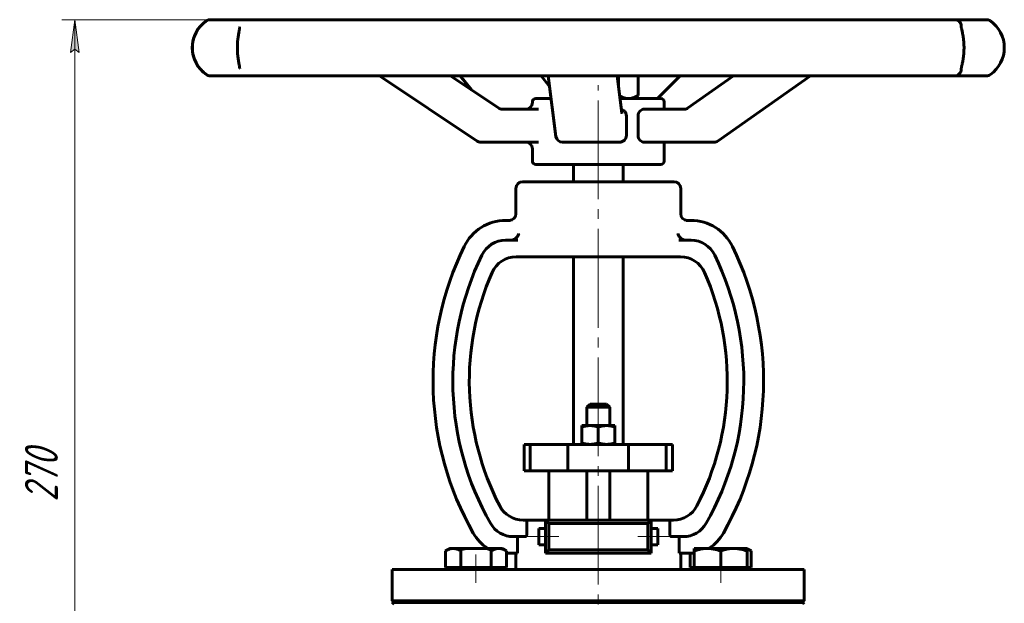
# Model space of a CAD drawing. Header units: millimetres. Extents: x 0 to 594, y 0 to 420.
# Tile 4 of 8: x 106 to 256, y 242 to 331. Entities that reach past the tile are written whole.
import ezdxf

# ---------------------------------------------------------------- set-up
doc = ezdxf.new("R2010")
doc.units = ezdxf.units.MM
for name, pattern in [('K5LT-1', [0]), ('K5LT_AXLED', [19.5, 15, -1.5, 1.5, -1.5]), ('K5LT_BASIC', [0]), ('K5LT_THIN', [0])]:
    doc.linetypes.add(name, pattern=pattern)
doc.layers.add('Системный слой', color=7, linetype='Continuous')
doc.layers.add('Системный слой (1)', color=7, linetype='Continuous', true_color=0x6c6c6c)
doc.styles.add('KDIMTEXTSTYLE', font='txt', dxfattribs={"width": 0.96, "oblique": 15, "height": 5})
doc.styles.add('KTEXTSTYLE', font='txt', dxfattribs={"width": 0.96, "height": 5})
doc.dimstyles.new('KDIMSTYLE (0.50)', dxfattribs={"dimtxt": 5, "dimasz": 1, "dimexe": 2, "dimexo": 0, "dimgap": 1, "dimtad": 1, "dimlfac": 2, "dimtxsty": 'KDIMTEXTSTYLE', "dimsah": 1, "dimcen": 0, "dimdle": 1, "dimadec": 0, "dimazin": 0, "dimtfac": 0.667, "dimtmove": 0, "dimatfit": 3, "dimfxl": 1, "dimtvp": 1, "dimtolj": 1, "dimtzin": 0, "dimarcsym": 0})

# ---------------------------------------------------------------- blocks, each defined once
blk = doc.blocks.new('U0')
at = {"layer": 'Системный слой (1)', "color": 143, "linetype": 'K5LT_BASIC', "lineweight": 60, "true_color": 0x33acca}
for p, q in [((186.94, 319.09), (184.6, 319.09)), ((203.6, 319.09), (197.38, 319.09))]:
    blk.add_line(p, q, dxfattribs=at)
blk = doc.blocks.new('U1')
at = {"layer": 'Системный слой (1)', "color": 143, "linetype": 'K5LT_BASIC', "lineweight": 60, "true_color": 0x33acca}
for p, q in [((135.2, 322.52), (136.02, 322.52)), ((136.02, 322.52), (138.12, 322.52))]:
    blk.add_line(p, q, dxfattribs=at)
blk = doc.blocks.new('U2')
at = {"layer": 'Системный слой (1)', "color": 143, "linetype": 'K5LT_BASIC', "lineweight": 60, "true_color": 0x33acca}
for p, q in [((184.1, 318.46), (184.1, 318.59)), ((184.1, 309.59), (184.1, 311.46))]:
    blk.add_line(p, q, dxfattribs=at)
blk = doc.blocks.new('U3')
at = {"layer": 'Системный слой (1)', "color": 143, "linetype": 'K5LT_BASIC', "lineweight": 60, "true_color": 0x33acca}
for p, q in [((204.1, 317.46), (204.1, 318.59)), ((204.1, 309.59), (204.1, 312.46))]:
    blk.add_line(p, q, dxfattribs=at)
blk = doc.blocks.new('U4')
at = {"layer": 'Системный слой (1)', "color": 143, "linetype": 'K5LT_BASIC', "lineweight": 60, "true_color": 0x33acca}
for p, q in [((216.87, 250.63), (216.66, 250.71)), ((217.08, 250.54), (216.87, 250.63)), ((217.28, 250.43), (217.08, 250.54))]:
    blk.add_line(p, q, dxfattribs=at)
blk = doc.blocks.new('U5')
at = {"layer": 'Системный слой (1)', "color": 143, "linetype": 'K5LT_BASIC', "lineweight": 60, "true_color": 0x33acca}
for p, q in [((203.82, 317.46), (201, 317.46)), ((207.22, 317.46), (203.82, 317.46))]:
    blk.add_line(p, q, dxfattribs=at)
blk = doc.blocks.new('U6')
at = {"layer": 'Системный слой (1)', "color": 143, "linetype": 'K5LT_BASIC', "lineweight": 60, "true_color": 0x33acca}
for p, q in [((203.11, 252.59), (203.11, 253.84)), ((203.11, 251.34), (203.11, 252.59))]:
    blk.add_line(p, q, dxfattribs=at)
blk = doc.blocks.new('U7')
at = {"layer": 'Системный слой (1)', "color": 143, "linetype": 'K5LT_BASIC', "lineweight": 60, "true_color": 0x33acca}
for p, q in [((197.34, 319.47), (197.8, 319.26)), ((197.8, 319.26), (198.24, 319.13)), ((198.24, 319.13), (198.67, 319.09))]:
    blk.add_line(p, q, dxfattribs=at)
blk = doc.blocks.new('U8')
at = {"layer": 'Системный слой (1)', "color": 143, "linetype": 'K5LT_BASIC', "lineweight": 60, "true_color": 0x33acca}
for p, q in [((249.15, 330.04), (249.15, 330.05)), ((249.15, 330.03), (249.15, 330.04)), ((249.15, 330.01), (249.15, 330.03)), ((249.15, 323.55), (249.15, 323.56)), ((249.15, 323.54), (249.15, 323.55)), ((249.15, 323.52), (249.15, 323.54))]:
    blk.add_line(p, q, dxfattribs=at)
blk = doc.blocks.new('U9')
at = {"layer": 'Системный слой (1)', "color": 143, "linetype": 'K5LT_BASIC', "lineweight": 60, "true_color": 0x33acca}
for p, q in [((198.67, 319.09), (199.14, 319.14)), ((199.14, 319.14), (199.62, 319.29)), ((199.62, 319.29), (200.13, 319.54)), ((200.13, 319.54), (200.14, 319.55)), ((200.14, 319.55), (200.15, 319.55)), ((200.15, 319.55), (200.16, 319.56))]:
    blk.add_line(p, q, dxfattribs=at)
blk = doc.blocks.new('U10')
at = {"layer": 'Системный слой (1)', "color": 143, "linetype": 'K5LT_BASIC', "lineweight": 60, "true_color": 0x33acca}
for p, q in [((185.1, 252.59), (185.1, 253.84)), ((185.1, 251.34), (185.1, 252.59))]:
    blk.add_line(p, q, dxfattribs=at)
blk = doc.blocks.new('U11')
at = {"layer": 'Системный слой (1)', "color": 143, "linetype": 'K5LT_BASIC', "lineweight": 60, "true_color": 0x33acca}
for p, q in [((197.6, 317.43), (197.73, 317.38)), ((197.73, 317.38), (197.74, 317.38)), ((197.74, 317.38), (197.75, 317.37)), ((197.75, 317.37), (197.77, 317.36)), ((197.77, 317.36), (197.81, 317.34)), ((197.81, 317.34), (197.89, 317.3)), ((197.89, 317.3), (198.03, 317.19)), ((198.03, 317.19), (198.08, 317.15)), ((198.08, 317.15), (198.08, 317.15)), ((198.08, 317.15), (198.09, 317.13)), ((198.09, 317.13), (198.11, 317.11)), ((198.11, 317.11), (198.15, 317.06)), ((198.15, 317.06), (198.23, 316.95)), ((198.23, 316.95), (198.29, 316.84)), ((198.29, 316.84), (198.29, 316.83)), ((198.29, 316.83), (198.3, 316.81)), ((198.3, 316.81), (198.31, 316.78)), ((198.31, 316.78), (198.33, 316.72)), ((198.33, 316.72), (198.35, 316.6)), ((198.35, 316.6), (198.36, 316.46))]:
    blk.add_line(p, q, dxfattribs=at)
blk = doc.blocks.new('D1')
at = {"layer": 'Системный слой (1)'}
for points in [[(115.37, 326.05), (114.71, 331.05), (114.05, 326.05), (114.71, 326.55)], [(114.71, 196.05), (115.37, 201.05), (114.71, 200.55), (114.05, 201.05)]]:
    blk.add_hatch(color=7, dxfattribs=at).paths.add_polyline_path(points)
at = {"layer": 'Системный слой (1)', "color": 7, "linetype": 'K5LT_THIN', "lineweight": 18, "true_color": 0xffffff}
for p, q in [((146.87, 331.05), (112.71, 331.05)), ((114.05, 326.05), (114.71, 331.05)), ((114.71, 331.05), (115.37, 326.05)), ((114.71, 331.05), (114.71, 196.05)), ((114.71, 326.55), (114.05, 326.05)), ((115.37, 326.05), (114.71, 326.55)), ((114.71, 196.05), (114.05, 201.05)), ((114.05, 201.05), (114.71, 200.55)), ((114.71, 200.55), (115.37, 201.05)), ((115.37, 201.05), (114.71, 196.05)), ((136.6, 196.05), (112.71, 196.05))]:
    blk.add_line(p, q, dxfattribs=at)
blk.add_wipeout([(113.71, 257.88), (106.33, 257.88), (106.33, 268.77), (113.71, 268.77)]).dxf.layer = 'Системный слой (1)'
at = {"layer": 'Системный слой (1)', "color": 7, "insert": (107.12, 257.88), "char_height": 5, "attachment_point": 1, "rotation": 90, "style": 'KTEXTSTYLE'}
blk.add_mtext('\\fArial|b0|c204|p34;\\H5.0;\\W1.000;\\Q15;\\fGOST Type AU|b0|i0|c204|p34;\\Q15;\\W0.960;270', dxfattribs=at)
blk = doc.blocks.new('KDIMARROW_01')
at = {"layer": 'Системный слой'}
blk.add_hatch(color=0, dxfattribs=at).paths.add_polyline_path([(0, 0), (-5, 0.66), (-4.5, 0), (-5, -0.66)])
at = {"layer": 'Системный слой', "color": 0, "linetype": 'K5LT_THIN', "lineweight": 18}
for p, q in [((-4.5, 0), (-5, 0.66)), ((-5, 0.66), (0, 0)), ((0, 0), (-5, -0.66)), ((-5, -0.66), (-4.5, 0))]:
    blk.add_line(p, q, dxfattribs=at)
at = {"layer": 'Системный слой (1)', "color": 0, "linetype": 'K5LT_THIN', "lineweight": 18}
blk.add_line((194.1, 196.05), (193.6, 196.05), dxfattribs=at)

msp = doc.modelspace()

# ---------------------------------------------------------------- linework, layer by layer
at = {"layer": 'Системный слой (1)', "color": 143, "linetype": 'K5LT_BASIC', "lineweight": 60, "true_color": 0x33acca}
for p, q in [((138.1213, 331.0483), (135.2004, 331.0483)), ((140.6898, 331.0483), (138.1213, 331.0483)), ((153.0465, 331.0483), (140.6898, 331.0483)), ((158.347, 331.0483), (153.0465, 331.0483)), ((177.377, 331.0483), (158.347, 331.0483)), ((184.1952, 331.0483), (177.377, 331.0483)), ((205.5389, 331.0483), (184.1952, 331.0483)), ((212.3129, 331.0483), (205.5389, 331.0483)), ((231.0808, 331.0483), (212.3129, 331.0483)), ((236.2587, 331.0483), (231.0808, 331.0483)), ((248.1513, 331.0483), (236.2587, 331.0483)), ((250.5469, 331.0483), (248.1513, 331.0483)), ((253.0035, 331.0483), (250.5469, 331.0483)), ((251.9042, 331.0483), (251.6861, 331.0483)), ((139.6974, 329.9256), (139.6974, 329.9254)), ((139.6975, 323.6481), (139.6975, 323.6474)), ((136.0206, 322.5246), (136.2988, 322.5246)), ((138.1213, 322.5246), (140.6898, 322.5246)), ((140.6898, 322.5246), (153.0465, 322.5246)), ((153.0465, 322.5246), (158.347, 322.5246)), ((158.347, 322.5246), (177.377, 322.5246)), ((175.7023, 312.6306), (160.8896, 322.5246)), ((179.0244, 317.617), (171.6771, 322.5246)), ((174.8599, 320.3987), (173.1654, 322.5246)), ((177.377, 322.5246), (184.1952, 322.5246)), ((184.1952, 322.5246), (205.5389, 322.5246)), ((186.7031, 320.911), (185.4169, 322.5246)), ((187.6743, 313.335), (186.4963, 322.5246)), ((197.663, 316.9126), (196.9435, 322.5246)), ((197.1779, 322.5246), (197.1779, 320.6962)), ((200.1639, 322.5246), (200.1639, 319.5569)), ((203.0713, 319.088), (206.5234, 322.5246)), ((205.5389, 322.5246), (212.3129, 322.5246)), ((207.6486, 317.6027), (214.6274, 322.5246)), ((212.2608, 312.645), (226.2692, 322.5246)), ((212.3129, 322.5246), (231.0808, 322.5246)), ((231.0808, 322.5246), (236.2587, 322.5246)), ((236.2587, 322.5246), (248.1513, 322.5246)), ((248.1513, 322.5246), (250.5469, 322.5246)), ((250.5469, 322.5246), (253.0035, 322.5246)), ((251.6861, 322.5246), (251.9042, 322.5246)), ((199.3519, 319.088), (200.1351, 319.5401)), ((179.5304, 317.4622), (179.5304, 317.4622)), ((185.0411, 317.4622), (179.5304, 317.4622)), ((207.2197, 317.4622), (207.2197, 317.4622)), ((198.3626, 316.4622), (198.3626, 313.4622)), ((200.1505, 313.4622), (200.1505, 316.4622)), ((176.2577, 312.4622), (178.087, 312.4622)), ((178.087, 312.4622), (185.0411, 312.4622)), ((188.6662, 312.4622), (196.6384, 312.4622)), ((196.6384, 312.4622), (197.324, 312.4622)), ((201.0032, 312.4622), (208.5867, 312.4622)), ((204.1019, 312.4622), (208.4897, 312.4622)), ((208.5867, 312.4622), (211.6845, 312.4622)), ((184.6019, 309.088), (203.6019, 309.088)), ((190.3519, 306.4439), (190.3519, 309.088)), ((197.8519, 306.4439), (197.8519, 309.088)), ((205.6019, 306.4439), (182.6019, 306.4439)), ((181.6019, 301.5689), (181.6019, 305.4439)), ((206.6019, 301.5689), (206.6019, 305.4439)), ((180.7509, 300.5689), (180.0416, 300.5689)), ((208.1623, 300.5689), (207.453, 300.5689)), ((181.8877, 297.5689), (180.0416, 297.5689)), ((208.1623, 297.5689), (206.3162, 297.5689)), ((181.6405, 295.0689), (183.0329, 295.0689)), ((183.0329, 295.0689), (185.1752, 295.0689)), ((185.1752, 295.0689), (203.0287, 295.0689)), ((190.3519, 266.588), (190.3519, 295.0689)), ((197.8519, 266.588), (197.8519, 295.0689)), ((203.0287, 295.0689), (205.171, 295.0689)), ((205.171, 295.0689), (206.5633, 295.0689)), ((192.8519, 272.713), (192.3519, 272.213)), ((192.3519, 269.438), (192.3519, 272.213)), ((192.3519, 272.213), (195.8519, 272.213)), ((195.3519, 272.713), (192.8519, 272.713)), ((195.3519, 272.713), (195.8519, 272.213)), ((195.8519, 269.438), (195.8519, 272.213)), ((191.6019, 269.438), (192.8519, 269.438)), ((191.6019, 269.2147), (191.6019, 269.438)), ((191.6019, 269.2147), (191.6019, 266.8113)), ((192.8519, 269.438), (195.3519, 269.438)), ((194.1019, 269.2147), (194.1019, 266.8113)), ((195.3519, 269.438), (196.6019, 269.438)), ((196.6019, 269.438), (196.6019, 269.2147)), ((196.6019, 269.2147), (196.6019, 266.8113)), ((182.8519, 262.588), (182.8519, 266.588)), ((182.8519, 266.588), (183.7436, 266.588)), ((183.7436, 266.588), (189.4982, 266.588)), ((183.7436, 262.588), (183.7436, 266.588)), ((189.4982, 262.588), (189.4982, 266.588)), ((189.4982, 266.588), (198.6743, 266.588)), ((191.6019, 266.588), (191.6019, 266.8113)), ((196.6019, 266.8113), (196.6019, 266.588)), ((198.6743, 266.588), (204.3898, 266.588)), ((198.6743, 262.588), (198.6743, 266.588)), ((204.3898, 262.588), (204.3898, 266.588)), ((204.3898, 266.588), (205.3519, 266.588)), ((205.3519, 262.588), (205.3519, 266.588)), ((182.8519, 262.588), (183.7436, 262.588)), ((183.7436, 262.588), (189.4982, 262.588)), ((186.6019, 255.088), (186.6019, 262.588)), ((189.4982, 262.588), (198.6743, 262.588)), ((192.3519, 255.088), (192.3519, 262.588)), ((195.8519, 255.088), (195.8519, 262.588)), ((198.6743, 262.588), (204.3898, 262.588)), ((201.6019, 255.088), (201.6019, 262.588)), ((204.3898, 262.588), (205.3519, 262.588)), ((183.2766, 255.088), (182.7012, 255.088)), ((183.2766, 255.088), (186.0978, 255.088)), ((183.2766, 255.088), (183.2766, 253.088)), ((186.0978, 255.088), (186.5978, 254.588)), ((186.0978, 255.088), (186.0978, 250.088)), ((202.1061, 255.088), (186.0978, 255.088)), ((186.5978, 254.588), (186.5978, 250.588)), ((201.6061, 254.588), (186.5978, 254.588)), ((202.1061, 255.088), (201.6061, 254.588)), ((201.6061, 250.588), (201.6061, 254.588)), ((202.1061, 255.088), (204.9273, 255.088)), ((202.1061, 250.088), (202.1061, 255.088)), ((205.5027, 255.088), (204.9273, 255.088)), ((204.9273, 253.088), (204.9273, 255.088)), ((181.2142, 252.588), (183.0029, 252.588)), ((181.8545, 252.588), (181.8545, 250.088)), ((186.0978, 253.838), (185.0978, 253.838)), ((203.1061, 253.838), (202.1061, 253.838)), ((205.2009, 252.588), (206.9897, 252.588)), ((206.3494, 250.088), (206.3494, 252.588)), ((186.0978, 251.338), (185.0978, 251.338)), ((203.1061, 251.338), (202.1061, 251.338)), ((170.9216, 250.4307), (171.5404, 250.788)), ((170.9216, 247.888), (170.9216, 250.4307)), ((172.0763, 250.788), (171.5404, 250.788)), ((175.5404, 250.788), (172.0763, 250.788)), ((173.231, 247.888), (173.231, 250.4307)), ((179.0045, 250.788), (175.5404, 250.788)), ((177.8498, 247.888), (177.8498, 250.4307)), ((179.5404, 250.788), (179.0045, 250.788)), ((180.1592, 250.4307), (179.5404, 250.788)), ((180.1592, 247.888), (180.1592, 250.4307)), ((181.8545, 250.088), (180.1592, 250.088)), ((181.6019, 247.588), (181.6019, 250.088)), ((186.0978, 250.088), (186.5978, 250.588)), ((186.0978, 250.088), (202.1061, 250.088)), ((186.5978, 250.588), (201.6061, 250.588)), ((202.1061, 250.088), (201.6061, 250.588)), ((208.6635, 250.088), (206.3494, 250.088)), ((206.6019, 247.588), (206.6019, 250.088)), ((208.0447, 247.888), (208.0447, 250.088)), ((210.6635, 250.788), (208.6635, 250.788)), ((208.6635, 250.4307), (208.6635, 250.788)), ((208.6635, 247.888), (208.6635, 250.4307)), ((214.6635, 250.788), (210.6635, 250.788)), ((212.6635, 247.888), (212.6635, 250.4307)), ((216.6635, 250.788), (214.6635, 250.788)), ((217.2823, 250.4307), (216.6635, 250.788)), ((216.6635, 250.788), (216.6635, 250.4307)), ((216.6635, 247.888), (216.6635, 250.4307)), ((217.2823, 247.888), (217.2823, 250.4307)), ((162.8519, 242.838), (162.8519, 247.588)), ((162.8519, 247.588), (225.3519, 247.588)), ((172.0763, 247.888), (170.9216, 247.888)), ((171.5404, 247.588), (171.5404, 247.888)), ((173.231, 247.888), (172.0763, 247.888)), ((175.5404, 247.888), (173.231, 247.888)), ((177.8498, 247.888), (175.5404, 247.888)), ((179.0045, 247.888), (177.8498, 247.888)), ((180.1592, 247.888), (179.0045, 247.888)), ((179.5404, 247.588), (179.5404, 247.888)), ((208.6635, 247.888), (208.0447, 247.888)), ((210.6635, 247.888), (208.6635, 247.888)), ((208.6635, 247.588), (208.6635, 247.888)), ((212.6635, 247.888), (210.6635, 247.888)), ((214.6635, 247.888), (212.6635, 247.888)), ((216.6635, 247.888), (214.6635, 247.888)), ((217.2823, 247.888), (216.6635, 247.888)), ((216.6635, 247.588), (216.6635, 247.888)), ((225.3519, 242.838), (225.3519, 247.588)), ((162.8519, 242.838), (225.3519, 242.838)), ((163.1019, 242.588), (162.8519, 242.838)), ((162.8519, 242.338), (163.1019, 242.588)), ((163.1019, 242.588), (225.1019, 242.588)), ((225.1019, 242.588), (225.3519, 242.838)), ((225.3519, 242.338), (225.1019, 242.588))]:
    msp.add_line(p, q, dxfattribs=at)
at = {"layer": 'Системный слой (1)', "color": 30, "linetype": 'K5LT_AXLED', "lineweight": 18, "true_color": 0xff8000}
for p, q in [((194.1019, 186.7983), (194.1019, 321.088)), ((188.0978, 252.588), (183.0978, 252.588)), ((205.1061, 252.588), (200.1061, 252.588)), ((175.5404, 245.588), (175.5404, 249.888)), ((212.6635, 245.588), (212.6635, 249.888))]:
    msp.add_line(p, q, dxfattribs=at)
at = {"layer": 'Системный слой (1)', "color": 143, "linetype": 'K5LT_BASIC', "lineweight": 60, "true_color": 0x33acca}
for centre, radius, start, end in [((137.5156, 326.7865), 5, 125.366935, 234.633065), ((135.2004, 330.0483), 1, 90, 125.366936), ((253.0035, 330.0483), 1, 54.633065, 90), ((250.6882, 326.7865), 5, 305.366935, 54.633065), ((135.2004, 323.5246), 1, 234.633065, 270), ((253.0035, 323.5246), 1, 270, 305.366935), ((183.1019, 318.4622), 1, 270, 0), ((184.6019, 318.588), 0.5, 90, 180), ((203.6019, 318.588), 0.5, 0, 90), ((176.2577, 313.4622), 1, 236.265162, 270), ((183.1019, 311.4622), 1, 0, 90), ((188.6662, 313.4622), 1, 187.296183, 270), ((211.6845, 313.4622), 1, 270, 305.195258), ((184.6019, 309.588), 0.5, 180, 270), ((203.6019, 309.588), 0.5, 270, 0), ((182.6019, 305.4439), 1, 90, 180), ((205.6019, 305.4439), 1, 0, 90), ((180.0416, 293.5689), 7, 90, 154.031247), ((180.6019, 301.5689), 1, 270, 0), ((207.6019, 301.5689), 1, 180, 270), ((208.1623, 293.5689), 7, 25.968753, 90), ((180.0416, 293.5689), 4, 90, 154.031247), ((208.1623, 293.5689), 4, 25.968753, 90), ((215.7206, 276.1912), 46.686, 154.031247, 209.601006), ((172.4833, 276.1912), 46.686, 330.398994, 25.968753), ((215.7206, 276.1912), 43.686, 154.031247, 209.601006), ((181.6405, 291.0689), 4, 90, 156.416206), ((206.5633, 291.0689), 4, 23.583794, 90), ((172.4833, 276.1912), 43.686, 330.398994, 25.968753), ((215.7206, 276.1912), 41.186, 156.416206, 207.38298), ((172.4833, 276.1912), 41.186, 332.61702, 23.583794), ((182.7012, 259.088), 4, 207.38298, 270), ((205.5027, 259.088), 4, 270, 332.61702), ((181.2142, 256.588), 4, 209.601006, 270), ((206.9897, 256.588), 4, 270, 330.398994), ((181.2142, 256.588), 7, 209.601006, 235.952268), ((206.9897, 256.588), 7, 304.047732, 330.398994)]:
    msp.add_arc(centre, radius, start, end, dxfattribs=at)
for centre, major_axis, ratio, start_param, end_param in [((248.1513, 330.0483), (0, 1), 0.99993159, 4.71238898, 6.28318531), ((248.1513, 323.5246), (0, 1), 0.99993159, 3.14159265, 4.71238898), ((138.1213, 323.5246), (0, -1), 0.95041047, 6.27858651, 6.28318531), ((138.1213, 323.5246), (0, -1), 0.75621572, 6.28095752, 6.28318531), ((252.8397, 323.5246), (0, -1), 0.99722003, 0, 0.00500979), ((176.2577, 313.4622), (-0.5554, -0.8316), 0.19169932, 0, 0.00003291), ((188.6662, 313.4622), (0.9919, 0.1272), 0.83543147, 3.1414457, 3.14159265), ((211.6845, 313.4622), (-0.5763, 0.8172), 0.32462572, 3.14159265, 3.14159636)]:
    msp.add_ellipse(centre, major_axis=major_axis, ratio=ratio, start_param=start_param, end_param=end_param, dxfattribs=at)
for points, knots in [([(134.6906, 322.7092), (134.5962, 322.7706), (134.4971, 322.8398), (134.3012, 322.9904), (134.2048, 323.0703), (134.0977, 323.1675), (134.0887, 323.1757), (134.0254, 323.234), (133.9707, 323.2869), (133.838, 323.4214), (133.7598, 323.5062), (133.608, 323.6838), (133.5345, 323.7762), (133.3944, 323.9672), (133.3276, 324.0652), (133.2591, 324.175), (133.2552, 324.1813), (133.2079, 324.2579), (133.1656, 324.3305), (133.074, 324.498), (133.0255, 324.5941), (132.9336, 324.7921), (132.8903, 324.894), (132.8104, 325.1008), (132.7738, 325.2055), (132.7349, 325.3299), (132.7297, 325.3471), (132.6875, 325.4875), (132.6547, 325.6138), (132.614, 325.8026), (132.6022, 325.8632), (132.5688, 326.0535), (132.5513, 326.1849), (132.5289, 326.4265), (132.5223, 326.5364), (132.5154, 326.7825), (132.517, 326.919), (132.5307, 327.1863), (132.5425, 327.3171), (132.5683, 327.5147), (132.5786, 327.5825), (132.5974, 327.6896), (132.6048, 327.7293), (132.6502, 327.9543), (132.6981, 328.1348), (132.8107, 328.4823), (132.8754, 328.6494), (132.9964, 328.9205), (133.0498, 329.029), (133.1117, 329.1442), (133.1179, 329.1556), (133.1825, 329.2735), (133.2434, 329.3751), (133.373, 329.5749), (133.4419, 329.6725), (133.5759, 329.8487), (133.6408, 329.9283), (133.7758, 330.0841), (133.846, 330.1597), (134.0078, 330.3239), (134.099, 330.4089), (134.2865, 330.5711), (134.3825, 330.6469), (134.5492, 330.7693), (134.6211, 330.8186), (134.6906, 330.8638)], [-7.74027215, -7.74027215, -7.74027215, -7.74027215, -7.62893447, -7.62893447, -7.52692573, -7.52692573, -7.51759679, -7.51759679, -7.46129497, -7.46129497, -7.38185696, -7.38185696, -7.30615249, -7.30615249, -7.23477687, -7.23477687, -7.23044802, -7.23044802, -7.18235758, -7.18235758, -7.12319085, -7.12319085, -7.06456974, -7.06456974, -7.00756416, -7.00756416, -6.99845825, -6.99845825, -6.93346775, -6.93346775, -6.90316305, -6.90316305, -6.83900072, -6.83900072, -6.78612933, -6.78612933, -6.72073223, -6.72073223, -6.65745733, -6.65745733, -6.62408527, -6.62408527, -6.60429758, -6.60429758, -6.51128461, -6.51128461, -6.41827165, -6.41827165, -6.35240616, -6.35240616, -6.34517563, -6.34517563, -6.27689291, -6.27689291, -6.20404963, -6.20404963, -6.13747733, -6.13747733, -6.06608898, -6.06608898, -5.97190301, -5.97190301, -5.86899395, -5.86899395, -5.78712274, -5.78712274, -5.78712274, -5.78712274]), ([(139.6975, 323.6481), (139.6974, 323.6586), (139.697, 323.6731), (139.6938, 323.7161), (139.6909, 323.7448), (139.6816, 323.8193), (139.6746, 323.8673), (139.6558, 323.9827), (139.6437, 324.0515), (139.6161, 324.2044), (139.6007, 324.2883), (139.5665, 324.4793), (139.5472, 324.5892), (139.5093, 324.8188), (139.4907, 324.9378), (139.4646, 325.1201), (139.4565, 325.1796), (139.4328, 325.3611), (139.4181, 325.4864), (139.3912, 325.7518), (139.3793, 325.8917), (139.3614, 326.1696), (139.3551, 326.3076), (139.347, 326.5909), (139.3455, 326.736), (139.3476, 327.0275), (139.3513, 327.1744), (139.3638, 327.4582), (139.3725, 327.5951), (139.3894, 327.8018), (139.3959, 327.8736), (139.4167, 328.0802), (139.4322, 328.2119), (139.4637, 328.4518), (139.4795, 328.5609), (139.5144, 328.7878), (139.5335, 328.9034), (139.5524, 329.0128), (139.5527, 329.0141), (139.5675, 329.0997), (139.5818, 329.1798), (139.5987, 329.2732), (139.602, 329.2917), (139.6086, 329.328), (139.6118, 329.3458), (139.6213, 329.3983), (139.6274, 329.4319), (139.642, 329.5135), (139.6502, 329.5597), (139.6589, 329.6109), (139.6603, 329.6196), (139.6642, 329.6431), (139.6666, 329.6577), (139.6694, 329.6752), (139.67, 329.6787), (139.671, 329.6855), (139.6716, 329.689), (139.6764, 329.72), (139.6801, 329.7457), (139.6849, 329.7809), (139.6863, 329.792), (139.6889, 329.8132), (139.69, 329.8232), (139.693, 329.8512), (139.6945, 329.8676), (139.697, 329.9023), (139.6974, 329.9165), (139.6974, 329.9254)], [0, 0, 0, 0, 1.116876, 1.116876, 2.23375199, 2.23375199, 3.56526251, 3.56526251, 4.99894467, 4.99894467, 6.43262684, 6.43262684, 8.04944653, 8.04944653, 9.59839176, 9.59839176, 10.32698224, 10.32698224, 11.78416319, 11.78416319, 13.32819596, 13.32819596, 14.79451391, 14.79451391, 16.32354176, 16.32354176, 17.86824537, 17.86824537, 19.34778878, 19.34778878, 20.14751862, 20.14751862, 21.67961999, 21.67961999, 23.03930566, 23.03930566, 24.61993563, 24.61993563, 24.63833122, 24.63833122, 25.87401314, 25.87401314, 26.18293362, 26.18293362, 26.4918541, 26.4918541, 27.10969506, 27.10969506, 28.05573258, 28.05573258, 28.25134788, 28.25134788, 28.60014718, 28.60014718, 28.687347, 28.687347, 28.77454682, 28.77454682, 29.4914351, 29.4914351, 29.85019468, 29.85019468, 30.20681747, 30.20681747, 30.92219983, 30.92219983, 32, 32, 32, 32]), ([(249.1506, 330.0135), (249.1506, 330.011), (249.1508, 330.0052), (249.1524, 329.9872), (249.1528, 329.9827), (249.1554, 329.9593), (249.1593, 329.9303), (249.1711, 329.8588), (249.179, 329.8163), (249.1983, 329.7196), (249.2099, 329.6648), (249.2384, 329.5328), (249.2557, 329.4542), (249.2921, 329.2852), (249.3116, 329.1933), (249.3533, 328.9875), (249.3755, 328.8722), (249.4188, 328.6292), (249.4397, 328.5023), (249.4786, 328.2391), (249.4965, 328.1025), (249.5276, 327.8241), (249.5408, 327.6827), (249.5606, 327.4018), (249.5675, 327.2623), (249.5763, 326.9762), (249.5779, 326.8295), (249.5753, 326.535), (249.5711, 326.3866), (249.5569, 326.1005), (249.5472, 325.9625), (249.5226, 325.6922), (249.5079, 325.5597), (249.474, 325.2951), (249.4546, 325.1631), (249.4265, 324.9899), (249.4189, 324.9443), (249.3896, 324.7747), (249.3673, 324.6562), (249.3411, 324.5244), (249.337, 324.504), (249.3188, 324.414), (249.3048, 324.347), (249.2879, 324.2678), (249.2846, 324.2521), (249.2779, 324.2212), (249.2746, 324.2059), (249.2648, 324.1608), (249.2585, 324.1316), (249.2399, 324.0466), (249.2284, 323.9936), (249.213, 323.9223), (249.2084, 323.9008), (249.2029, 323.8744), (249.2017, 323.8686), (249.199, 323.856), (249.1976, 323.8492), (249.1959, 323.8408), (249.1956, 323.8392), (249.1949, 323.8359), (249.1946, 323.8342), (249.194, 323.8316), (249.1938, 323.8306), (249.1933, 323.8279), (249.1929, 323.8261), (249.1918, 323.8209), (249.1912, 323.8175), (249.1891, 323.8074), (249.1878, 323.8008), (249.1841, 323.7819), (249.1818, 323.77), (249.1756, 323.7379), (249.1721, 323.7186), (249.1681, 323.6955), (249.1672, 323.6903), (249.1629, 323.6648), (249.1601, 323.6463), (249.1542, 323.6042), (249.1521, 323.5842), (249.151, 323.569), (249.1508, 323.5652), (249.1506, 323.5604), (249.1506, 323.5604), (249.1506, 323.5595)], [0, 0, 0, 0, 1.11841748, 1.11841748, 1.37784036, 1.37784036, 2.54920296, 2.54920296, 3.72056556, 3.72056556, 4.89192816, 4.89192816, 6.24269052, 6.24269052, 7.59345287, 7.59345287, 9.08874847, 9.08874847, 10.57299167, 10.57299167, 12.0528224, 12.0528224, 13.50808033, 13.50808033, 14.8900474, 14.8900474, 16.33304106, 16.33304106, 17.78839933, 17.78839933, 19.18162048, 19.18162048, 20.570316, 20.570316, 22.04720533, 22.04720533, 22.58577532, 22.58577532, 24.08364589, 24.08364589, 24.36161353, 24.36161353, 25.32760227, 25.32760227, 25.56909945, 25.56909945, 25.81059663, 25.81059663, 26.293591, 26.293591, 27.25957974, 27.25957974, 27.70115005, 27.70115005, 27.82625859, 27.82625859, 27.97850475, 27.97850475, 28.01656629, 28.01656629, 28.05462782, 28.05462782, 28.07693834, 28.07693834, 28.11893437, 28.11893437, 28.19898911, 28.19898911, 28.35909859, 28.35909859, 28.66356935, 28.66356935, 29.20953504, 29.20953504, 29.37180882, 29.37180882, 30.03950023, 30.03950023, 31.12519476, 31.12519476, 31.5505576, 31.5505576, 32, 32, 32, 32]), ([(179.0244, 317.617), (179.0253, 317.6165), (179.0261, 317.616), (179.0282, 317.6145), (179.0296, 317.6136), (179.0334, 317.6111), (179.0359, 317.6095), (179.043, 317.6049), (179.0477, 317.602), (179.0615, 317.5934), (179.0707, 317.588), (179.0975, 317.5727), (179.1152, 317.5633), (179.1653, 317.5388), (179.1982, 317.5251), (179.265, 317.5016), (179.2989, 317.4919), (179.3672, 317.4765), (179.4017, 317.4708), (179.4675, 317.4638), (179.499, 317.4638), (179.5304, 317.4622), (179.5304, 317.4622), (179.5304, 317.4622)], [0, 0, 0, 0, 0.0748761, 0.0748761, 0.1996696, 0.1996696, 0.4242979, 0.4242979, 0.8485958, 0.8485958, 1.6722329, 1.6722329, 3.2196546, 3.2196546, 5.99474313, 5.99474313, 8.75732609, 8.75732609, 11.51102966, 11.51102966, 13.99955819, 13.99955819, 14, 14, 14, 14]), ([(197.6793, 316.8079), (197.6788, 316.8104), (197.6782, 316.8131), (197.6767, 316.8213), (197.6757, 316.8268), (197.6735, 316.8395), (197.6723, 316.8467), (197.6698, 316.8629), (197.6685, 316.8718), (197.6658, 316.8912), (197.6644, 316.9016), (197.663, 316.9126)], [0, 0, 0, 0, 0.8, 0.8, 1.6, 1.6, 2.4, 2.4, 3.2, 3.2, 4, 4, 4, 4]), ([(200.1505, 316.4622), (200.1505, 316.5877), (200.1737, 316.72), (200.2629, 316.9604), (200.3286, 317.0686), (200.4806, 317.2488), (200.5799, 317.3293), (200.7905, 317.436), (200.9015, 317.4622), (201.0032, 317.4622)], [-0.631412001, -0.631412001, -0.631412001, -0.631412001, -0.556098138, -0.556098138, -0.480784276, -0.480784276, -0.396494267, -0.396494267, -0.312204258, -0.312204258, -0.312204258, -0.312204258]), ([(207.6486, 317.6027), (207.6479, 317.6022), (207.6472, 317.6017), (207.6453, 317.6004), (207.6441, 317.5996), (207.6409, 317.5973), (207.6388, 317.5959), (207.6327, 317.5917), (207.6286, 317.589), (207.6168, 317.5813), (207.609, 317.5764), (207.5863, 317.5626), (207.5714, 317.5542), (207.5304, 317.5328), (207.5041, 317.521), (207.4513, 317.5006), (207.4248, 317.4921), (207.3719, 317.4783), (207.3455, 317.473), (207.2926, 317.4655), (207.2661, 317.4632), (207.233, 317.4623), (207.2264, 317.4623), (207.2197, 317.4622), (207.2197, 317.4622), (207.2197, 317.4622)], [0, 0, 0, 0, 0.07225724, 0.07225724, 0.19268598, 0.19268598, 0.4094577, 0.4094577, 0.8189154, 0.8189154, 1.61374505, 1.61374505, 3.1070438, 3.1070438, 5.69649519, 5.69649519, 8.26503785, 8.26503785, 10.81793874, 10.81793874, 13.36080276, 13.36080276, 13.99950471, 13.99950471, 14, 14, 14, 14]), ([(198.3626, 313.4622), (198.3626, 313.3367), (198.3364, 313.2044), (198.2339, 312.964), (198.1579, 312.8558), (197.9783, 312.6756), (197.859, 312.5951), (197.5983, 312.4884), (197.457, 312.4622), (197.324, 312.4622)], [0, 0, 0, 0, 0.075313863, 0.075313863, 0.150627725, 0.150627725, 0.234917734, 0.234917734, 0.319207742, 0.319207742, 0.319207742, 0.319207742]), ([(201.0032, 312.4622), (200.9015, 312.4622), (200.7905, 312.4884), (200.5799, 312.5951), (200.4806, 312.6756), (200.3286, 312.8558), (200.2629, 312.964), (200.1737, 313.2044), (200.1505, 313.3367), (200.1505, 313.4622)], [0.312204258, 0.312204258, 0.312204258, 0.312204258, 0.396494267, 0.396494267, 0.480784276, 0.480784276, 0.556098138, 0.556098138, 0.631412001, 0.631412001, 0.631412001, 0.631412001]), ([(181.0635, 297.5943), (181.1482, 297.6134), (181.2295, 297.6425), (181.3986, 297.7234), (181.4829, 297.7781), (181.6632, 297.9234), (181.7512, 298.0204), (181.9217, 298.2625), (181.9906, 298.4154), (182.0288, 298.5669), (182.0291, 298.5679), (182.0293, 298.5689)], [0, 0, 0, 0, 0.05207565, 0.05207565, 0.115131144, 0.115131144, 0.203571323, 0.203571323, 0.327767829, 0.327767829, 0.328600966, 0.328600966, 0.328600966, 0.328600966]), ([(206.1745, 298.5689), (206.1748, 298.5679), (206.175, 298.5669), (206.2132, 298.4154), (206.2822, 298.2625), (206.4527, 298.0204), (206.5407, 297.9234), (206.721, 297.7781), (206.8053, 297.7234), (206.9743, 297.6425), (207.0557, 297.6134), (207.1403, 297.5943)], [-0.000840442, -0.000840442, -0.000840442, -0.000840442, 0, 0, 0.125285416, 0.125285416, 0.214501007, 0.214501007, 0.278109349, 0.278109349, 0.330641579, 0.330641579, 0.330641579, 0.330641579]), ([(183.2766, 253.088), (183.2766, 253.0582), (183.2738, 253.0027), (183.2629, 252.9311), (183.2494, 252.8733), (183.2313, 252.8149), (183.2105, 252.7659), (183.1889, 252.7258), (183.1702, 252.6963), (183.148, 252.6673), (183.1184, 252.6361), (183.0827, 252.6093), (183.0418, 252.5917), (183.0159, 252.588), (183.0029, 252.588)], [0, 0, 0, 0, 1.66653814, 3.01023249, 3.95623934, 5.0312675, 6.6296445, 7.42855166, 8.32661023, 9.29088556, 10.31811639, 11.95589915, 13.43898818, 15, 15, 15, 15]), ([(205.2009, 252.588), (205.19, 252.588), (205.1699, 252.5904), (205.1442, 252.5993), (205.1166, 252.6132), (205.0882, 252.6337), (205.0599, 252.6627), (205.0418, 252.6856), (205.0287, 252.7043), (205.0146, 252.7265), (205.0015, 252.7506), (204.9858, 252.7839), (204.9742, 252.8125), (204.9585, 252.8592), (204.9464, 252.9049), (204.9351, 252.9671), (204.9287, 253.0258), (204.9273, 253.0682), (204.9273, 253.088)], [0, 0, 0, 0, 1.66833775, 3.00078063, 3.75232688, 5.68414488, 7.16998643, 8.12947488, 8.64038579, 9.41326198, 10.65878796, 11.15652291, 12.61652016, 13.16936488, 14.94477885, 16.05221261, 17.60169592, 19, 19, 19, 19]), ([(172.0763, 250.788), (172.0055, 250.788), (171.8687, 250.7796), (171.6605, 250.7425), (171.4746, 250.6885), (171.225, 250.5935), (171.0487, 250.5041), (170.9216, 250.4307)], [0, 0, 0, 0, 1.44740223, 2.79972062, 4.28007379, 5.29108611, 8, 8, 8, 8]), ([(173.231, 250.4307), (173.1487, 250.4783), (172.974, 250.5711), (172.7366, 250.6699), (172.5188, 250.7353), (172.3341, 250.7721), (172.1858, 250.7862), (172.1008, 250.788), (172.0763, 250.788)], [0, 0, 0, 0, 1.97363156, 4.15995945, 5.5817399, 7.04511177, 8.43464385, 9, 9, 9, 9]), ([(179.0045, 250.788), (178.9337, 250.788), (178.7969, 250.7796), (178.5887, 250.7425), (178.4028, 250.6885), (178.1532, 250.5935), (177.9769, 250.5041), (177.8498, 250.4307)], [0, 0, 0, 0, 1.44740223, 2.79972062, 4.28007379, 5.29108611, 8, 8, 8, 8]), ([(180.1592, 250.4307), (180.0769, 250.4783), (179.9022, 250.5711), (179.6649, 250.6699), (179.447, 250.7353), (179.2623, 250.7721), (179.114, 250.7862), (179.029, 250.788), (179.0045, 250.788)], [0, 0, 0, 0, 1.97363156, 4.15995945, 5.5817399, 7.04511177, 8.43464385, 9, 9, 9, 9]), ([(210.6635, 250.788), (210.5409, 250.788), (210.3039, 250.7796), (209.9433, 250.7425), (209.6213, 250.6885), (209.2173, 250.5997), (208.9116, 250.5123), (208.6911, 250.4399), (208.6635, 250.4307)], [0, 0, 0, 0, 1.62832751, 3.14968569, 4.81508301, 5.95247187, 8.61753361, 9, 9, 9, 9]), ([(212.6635, 250.4307), (212.5209, 250.4783), (212.2956, 250.5474), (211.9902, 250.6259), (211.7236, 250.6844), (211.43, 250.7353), (211.11, 250.7721), (210.8531, 250.7862), (210.706, 250.788), (210.6635, 250.788)], [0, 0, 0, 0, 2.19292395, 3.44223855, 4.62217717, 6.20193322, 7.82790196, 9.3718265, 10, 10, 10, 10]), ([(214.6635, 250.788), (214.5409, 250.788), (214.3039, 250.7796), (213.9433, 250.7425), (213.6213, 250.6885), (213.2173, 250.5997), (212.9116, 250.5123), (212.6911, 250.4399), (212.6635, 250.4307)], [0, 0, 0, 0, 1.62832751, 3.14968569, 4.81508301, 5.95247187, 8.61753361, 9, 9, 9, 9]), ([(216.6635, 250.4307), (216.5209, 250.4783), (216.2956, 250.5474), (215.9902, 250.6259), (215.7236, 250.6844), (215.43, 250.7353), (215.11, 250.7721), (214.8531, 250.7862), (214.706, 250.788), (214.6635, 250.788)], [0, 0, 0, 0, 2.19292395, 3.44223855, 4.62217717, 6.20193322, 7.82790196, 9.3718265, 10, 10, 10, 10])]:
    msp.add_open_spline(points, degree=3, knots=knots, dxfattribs=at)
for points in [[(180.8354, 297.5689), (180.9075, 297.5689), (180.987, 297.5771), (181.0635, 297.5943)], [(207.1403, 297.5943), (207.2168, 297.5771), (207.2964, 297.5689), (207.3684, 297.5689)]]:
    msp.add_open_spline(points, degree=3, dxfattribs=at)
for points in [[(192.8519, 269.438), (192.2718, 269.438), (191.6019, 269.2147)], [(194.1019, 269.2147), (193.4321, 269.438), (192.8519, 269.438)], [(195.3519, 269.438), (194.7718, 269.438), (194.1019, 269.2147)], [(196.6019, 269.2147), (195.9321, 269.438), (195.3519, 269.438)], [(191.6019, 266.8113), (192.2718, 266.588), (192.8519, 266.588)], [(192.8519, 266.588), (193.4321, 266.588), (194.1019, 266.8113)], [(194.1019, 266.8113), (194.7718, 266.588), (195.3519, 266.588)], [(195.3519, 266.588), (195.9321, 266.588), (196.6019, 266.8113)]]:
    msp.add_rational_spline(points, [1, 1.0379548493, 1], degree=2, dxfattribs=at)
at = {"layer": 'Системный слой (1)', "color": 7, "linetype": 'K5LT-1'}
for points, knots in [([(175.5404, 250.788), (175.476, 250.788), (175.3468, 250.7862), (175.1528, 250.7781), (174.9595, 250.7646), (174.718, 250.7413), (174.4291, 250.703), (174.0431, 250.6349), (173.6432, 250.5447), (173.3571, 250.4671), (173.231, 250.4307)], [0, 0, 0, 0, 1.81846407, 3.63692813, 5.4553922, 7.27385627, 10.46569137, 13.65752648, 18.30421618, 22, 22, 22, 22]), ([(177.8498, 250.4307), (177.8009, 250.4449), (177.6735, 250.4808), (177.4273, 250.5455), (177.0845, 250.625), (176.7253, 250.6916), (176.3908, 250.7382), (176.1553, 250.762), (175.9664, 250.7754), (175.8243, 250.7827), (175.6822, 250.787), (175.5876, 250.788), (175.5404, 250.788)], [0, 0, 0, 0, 1.43286195, 3.72544107, 7.16430976, 11.33828068, 14.00371051, 16.66914034, 18.00185526, 19.33457017, 20.66728509, 22, 22, 22, 22])]:
    msp.add_open_spline(points, degree=3, knots=knots, dxfattribs=at)

# ---------------------------------------------------------------- block references
at = {"layer": 'Системный слой (1)'}
for name in ['U8', 'U1', 'U2', 'U0', 'U7', 'U9', 'U3', 'U11', 'U5', 'U10', 'U6', 'U4']:
    msp.add_blockref(name, (0, 0), dxfattribs=at)

# ---------------------------------------------------------------- next in the draw order: dimensions: what is measured, and where the dimension line sits
at = {"layer": 'Системный слой (1)', "color": 7}
dim = msp.add_linear_dim(base=(114.7093, 331.0483), p1=(136.6019, 196.0483), p2=(146.8681, 331.0483), angle=90, dimstyle='KDIMSTYLE (0.50)', override={"dimexo": 0, "dimpost": '\\fGOST Type AU|b0|c204|p34;\\H5.0;\\W0.960;\\Q15;<>', "dimblk1": 'KDIMARROW_01', "dimblk2": 'KDIMARROW_01', "dimse1": 0, "dimse2": 0, "dimclrt": 7, "dimtol": 1, "dimtp": 0, "dimtm": 0, "dimtdec": 5, "dimtolj": 1}, dxfattribs=at)
dim.commit()
dim.dimension.update_dxf_attribs({"geometry": 'D1', "text_midpoint": (114.7093, 263.5483), "dimtype": 160})

doc.saveas('drawing.dxf')
